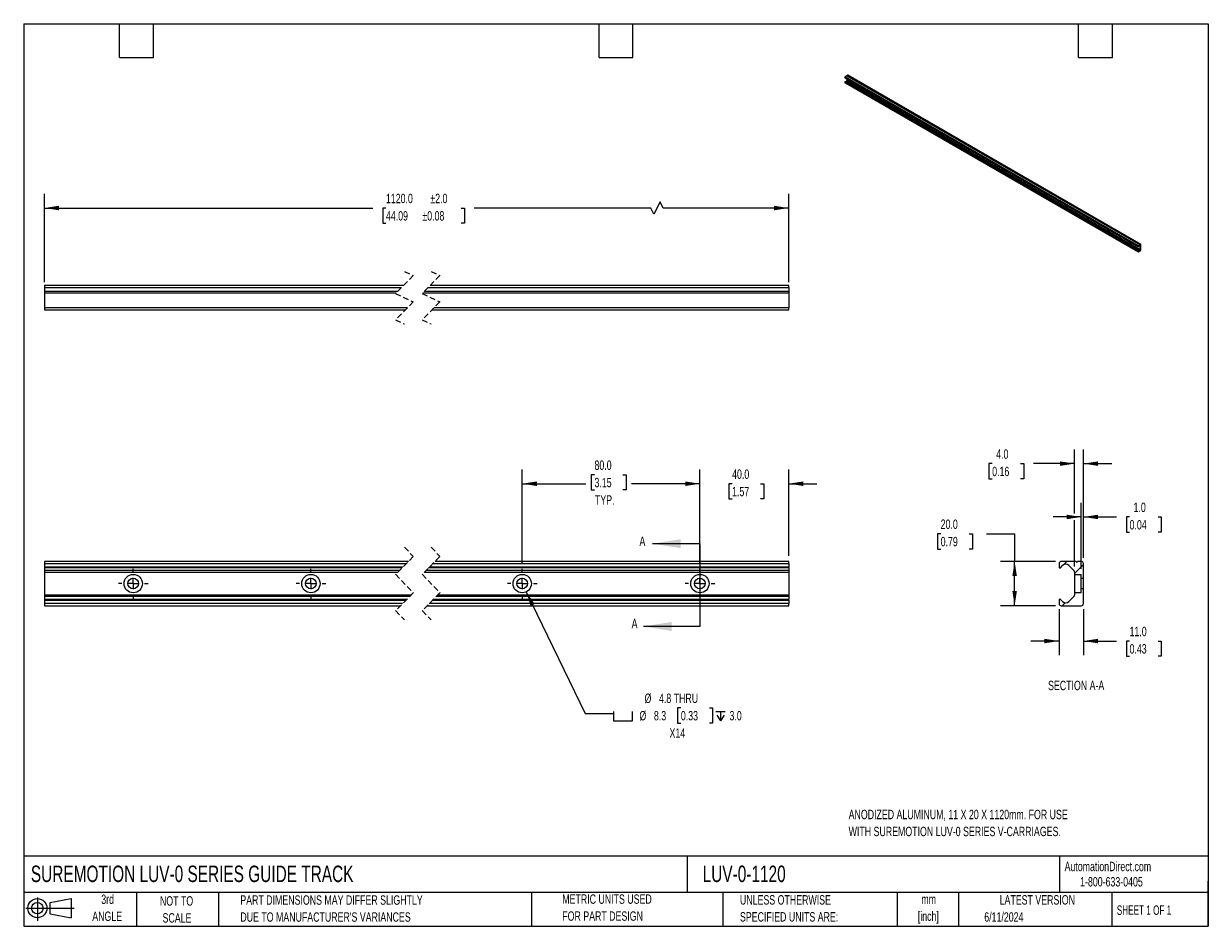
# Model space of a CAD drawing. Header units: millimetres. Extents: x 13 to 546, y 13 to 419.
import ezdxf

# ---------------------------------------------------------------- set-up
doc = ezdxf.new("R2010")
doc.units = ezdxf.units.MM
doc.header["$LTSCALE"] = 2
doc.linetypes.add('CENTERX2', pattern=[20.32, 12.7, -2.54, 2.54, -2.54])
doc.linetypes.add('HIDDEN', pattern=[1.905, 1.27, -0.635])
for name, color, linetype in [('CENTER', 40, 'CENTERX2'), ('HATCH', 6, 'Continuous'), ('SLD-DEFPOINTS', 7, 'Continuous')]:
    doc.layers.add(name, color=color, linetype=linetype)
doc.layers.add('DIMENSIONS', color=140, linetype='Continuous', lineweight=25)
doc.layers.add('TEXT', color=140, linetype='Continuous', lineweight=25)
doc.styles.add('SLDTEXTSTYLE0', font='TXT', dxfattribs={"width": 0.7})
doc.styles.add('SLDTEXTSTYLE1', font='TXT', dxfattribs={"width": 0.65})
doc.dimstyles.new('SLDDIMSTYLE0', dxfattribs={"dimtxt": 4.316016, "dimasz": 6.604, "dimexe": 0, "dimexo": 0.0625, "dimgap": 1.079004, "dimtad": 0, "dimtih": 1, "dimtoh": 1, "dimrnd": 1e-09, "dimzin": 4, "dimdsep": 46, "dimtxsty": 'SLDTEXTSTYLE0', "dimsah": 1, "dimcen": 0.09, "dimadec": 0, "dimazin": 1, "dimtfac": 1, "dimtmove": 0, "dimatfit": 0, "dimfxl": 0, "dimfrac": 2, "dimtolj": 1, "dimtzin": 12, "dimarcsym": 0})
doc.dimstyles.new('SLDDIMSTYLE1', dxfattribs={"dimtxt": 4.316016, "dimasz": 6.604, "dimexe": 0, "dimexo": 0.0625, "dimgap": 1.079004, "dimtad": 0, "dimtih": 1, "dimtoh": 1, "dimrnd": 1e-09, "dimzin": 4, "dimdsep": 46, "dimtxsty": 'SLDTEXTSTYLE0', "dimsah": 1, "dimcen": 0.09, "dimadec": 0, "dimazin": 1, "dimtfac": 1, "dimtofl": 0, "dimtmove": 0, "dimatfit": 3, "dimfxl": 0, "dimfrac": 2, "dimtolj": 1, "dimtzin": 12, "dimarcsym": 0})
doc.dimstyles.new('SLDDIMSTYLE2', dxfattribs={"dimtxt": 4.316016, "dimasz": 6.604, "dimexe": 0, "dimexo": 0.0625, "dimgap": 1.079004, "dimtad": 0, "dimtih": 1, "dimtoh": 1, "dimrnd": 1e-09, "dimzin": 12, "dimdsep": 46, "dimtxsty": 'SLDTEXTSTYLE0', "dimsah": 1, "dimcen": 0, "dimadec": 0, "dimazin": 3, "dimtfac": 1, "dimtofl": 0, "dimtmove": 0, "dimatfit": 3, "dimfxl": 0, "dimfrac": 2, "dimtolj": 1, "dimtzin": 12, "dimarcsym": 0})
doc.dimstyles.new('SLDDIMSTYLE3', dxfattribs={"dimtxt": 4.316016, "dimasz": 6.604, "dimexe": 0, "dimexo": 0.0625, "dimgap": 1.079004, "dimtad": 0, "dimtih": 1, "dimtoh": 1, "dimrnd": 1e-09, "dimzin": 4, "dimdsep": 46, "dimtxsty": 'SLDTEXTSTYLE0', "dimsah": 1, "dimcen": 0.09, "dimadec": 0, "dimazin": 1, "dimtol": 1, "dimtp": 2, "dimtm": 2, "dimtfac": 1, "dimtofl": 0, "dimtmove": 0, "dimatfit": 3, "dimfxl": 0, "dimfrac": 2, "dimtolj": 1, "dimarcsym": 0})

# ---------------------------------------------------------------- blocks, each defined once
blk = doc.blocks.new('Block11')
at = {"color": 7, "linetype": 'Continuous', "lineweight": 18}
for p, q in [((0, 5.76), (21.75, 5.76)), ((5.18, 10.62), (5.18, 0)), ((10.96, 8.33), (20.35, 10.06)), ((10.96, 3.19), (10.96, 8.33)), ((20.35, 10.06), (20.35, 1.46)), ((10.96, 3.19), (20.35, 1.46))]:
    blk.add_line(p, q, dxfattribs=at)
for radius in [4.3, 2.57]:
    blk.add_circle((5.18, 5.76), radius, dxfattribs=at)
blk = doc.blocks.new('Block12')
at = {"layer": 'SLD-DEFPOINTS'}
blk.add_blockref('Block11', (0, 0), dxfattribs=at)
blk = doc.blocks.new('_D')
at = {"layer": 'DIMENSIONS'}
for p, q in [((317.17, 176.23), (317.17, 218.32)), ((357.17, 179.56), (357.17, 218.32)), ((317.17, 211.97), (304.47, 211.97)), ((331.68, 211.97), (330.24, 211.97)), ((330.24, 211.97), (330.24, 205.11)), ((344.51, 211.97), (345.96, 211.97)), ((345.96, 211.97), (345.96, 205.11)), ((357.17, 211.97), (369.87, 211.97)), ((330.24, 205.11), (331.68, 205.11)), ((345.96, 205.11), (344.51, 205.11))]:
    blk.add_line(p, q, dxfattribs=at)
for points in [[(317.17, 211.97), (310.57, 212.99), (310.57, 210.95)], [(357.17, 211.97), (363.77, 210.95), (363.77, 212.99)]]:
    blk.add_solid(points, dxfattribs=at)
at = {"layer": 'DIMENSIONS', "char_height": 4.233, "attachment_point": 1, "style": 'SLDTEXTSTYLE0'}
for s, insert in [('40.0', (331.68, 218.39)), ('1.57', (331.68, 210.57))]:
    blk.add_mtext(s, dxfattribs=dict(at, insert=insert))
blk = doc.blocks.new('_D_1')
at = {"layer": 'DIMENSIONS'}
for p, q in [((237.17, 176.23), (237.17, 218.32)), ((269.72, 216.01), (268.27, 216.01)), ((268.27, 216.01), (268.27, 209.15)), ((282.54, 216.01), (283.99, 216.01)), ((283.99, 216.01), (283.99, 209.15)), ((317.17, 176.23), (317.17, 218.32)), ((237.17, 211.97), (265.85, 211.97)), ((268.27, 209.15), (269.72, 209.15)), ((283.99, 209.15), (282.54, 209.15)), ((317.17, 211.97), (286.41, 211.97))]:
    blk.add_line(p, q, dxfattribs=at)
for points in [[(237.17, 211.97), (243.77, 210.95), (243.77, 212.99)], [(317.17, 211.97), (310.57, 212.99), (310.57, 210.95)]]:
    blk.add_solid(points, dxfattribs=at)
at = {"layer": 'DIMENSIONS', "char_height": 4.233, "attachment_point": 1, "style": 'SLDTEXTSTYLE0'}
for s, insert in [('80.0', (269.72, 222.43)), ('3.15', (269.72, 214.61)), ('TYP.', (269.93, 206.78))]:
    blk.add_mtext(s, dxfattribs=dict(at, insert=insert))
blk = doc.blocks.new('SW_SYMBOL_HOLE_SPOT')
at = {"layer": 'DIMENSIONS', "color": 0}
for p, q in [((0, 1750), (0, 150)), ((0, 150), (3200, 150)), ((3200, 150), (3200, 1750))]:
    blk.add_line(p, q, dxfattribs=at)
blk = doc.blocks.new('SW_SYMBOL_HOLE_DEPTH')
at = {"layer": 'DIMENSIONS', "color": 0}
for p, q in [((0, 1750), (1600, 1750)), ((200, 1110), (800, 150)), ((800, 1750), (800, 150)), ((1400, 1110), (800, 150))]:
    blk.add_line(p, q, dxfattribs=at)
blk = doc.blocks.new('_D_2')
at = {"layer": 'DIMENSIONS'}
for p, q in [((238.97, 163.31), (265.59, 108.59)), ((265.59, 108.59), (278.29, 108.59)), ((308.6, 111.05), (307.15, 111.05)), ((307.15, 111.05), (307.15, 104.19)), ((321.43, 111.05), (322.87, 111.05)), ((322.87, 111.05), (322.87, 104.19)), ((307.15, 104.19), (308.6, 104.19)), ((322.87, 104.19), (321.43, 104.19))]:
    blk.add_line(p, q, dxfattribs=at)
blk.add_solid([(238.97, 163.31), (240.95, 156.93), (242.78, 157.81)], dxfattribs=at)
at = {"layer": 'DIMENSIONS', "xscale": 0.002688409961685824, "yscale": 0.002688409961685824, "zscale": 0.002688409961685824}
for name, p in [('SW_SYMBOL_HOLE_SPOT', (278.29, 104.76)), ('SW_SYMBOL_HOLE_DEPTH', (324.32, 104.76))]:
    blk.add_blockref(name, p, dxfattribs=at)
at = {"layer": 'DIMENSIONS', "char_height": 4.233, "attachment_point": 1, "style": 'SLDTEXTSTYLE0'}
for s, insert in [('%%c', (292.25, 117.48)), ('4.8 THRU', (298.77, 117.48)), ('%%c', (289.95, 109.65)), ('8.3', (296.47, 109.65)), ('0.33', (308.6, 109.65)), ('3.0', (330.5, 109.65)), ('X14', (303.49, 101.82))]:
    blk.add_mtext(s, dxfattribs=dict(at, insert=insert))
blk = doc.blocks.new('SW_CENTERMARKSYMBOL_0')
at = {"layer": 'CENTER', "color": 0}
for p, q in [((0, 5.08), (0, 6.67)), ((-5.08, 0), (-6.67, 0)), ((0, 0), (-2.54, 0)), ((0, 0), (0, 2.54)), ((0, 0), (0, -2.54)), ((0, 0), (2.54, 0)), ((5.08, 0), (6.67, 0)), ((0, -5.08), (0, -6.67))]:
    blk.add_line(p, q, dxfattribs=at)
blk = doc.blocks.new('SW_CENTERMARKSYMBOL_1')
at = {"layer": 'CENTER', "color": 0}
for p, q in [((0, 5.08), (0, 6.67)), ((-5.08, 0), (-6.67, 0)), ((0, 0), (-2.54, 0)), ((0, 0), (0, 2.54)), ((0, 0), (0, -2.54)), ((0, 0), (2.54, 0)), ((5.08, 0), (6.67, 0)), ((0, -5.08), (0, -6.67))]:
    blk.add_line(p, q, dxfattribs=at)
blk = doc.blocks.new('SW_CENTERMARKSYMBOL_2')
at = {"layer": 'CENTER', "color": 0}
for p, q in [((0, 5.08), (0, 6.67)), ((-5.08, 0), (-6.67, 0)), ((0, 0), (-2.54, 0)), ((0, 0), (0, 2.54)), ((0, 0), (0, -2.54)), ((0, 0), (2.54, 0)), ((5.08, 0), (6.67, 0)), ((0, -5.08), (0, -6.67))]:
    blk.add_line(p, q, dxfattribs=at)
blk = doc.blocks.new('SW_CENTERMARKSYMBOL_3')
at = {"layer": 'CENTER', "color": 0}
for p, q in [((0, 5.08), (0, 6.67)), ((-5.08, 0), (-6.67, 0)), ((0, 0), (-2.54, 0)), ((0, 0), (0, 2.54)), ((0, 0), (0, -2.54)), ((0, 0), (2.54, 0)), ((5.08, 0), (6.67, 0)), ((0, -5.08), (0, -6.67))]:
    blk.add_line(p, q, dxfattribs=at)
blk = doc.blocks.new('SW_CENTERMARKSYMBOL_4')
at = {"layer": 'CENTER', "color": 0}
for p, q in [((0, 5.08), (0, 6.67)), ((-5.08, 0), (-6.67, 0)), ((0, 0), (-2.54, 0)), ((0, 0), (0, 2.54)), ((0, 0), (0, -2.54)), ((0, 0), (2.54, 0)), ((5.08, 0), (6.67, 0)), ((0, -5.08), (0, -6.67))]:
    blk.add_line(p, q, dxfattribs=at)
blk = doc.blocks.new('SW_CENTERMARKSYMBOL_5')
at = {"layer": 'CENTER', "color": 0}
for p, q in [((0, 5.08), (0, 6.67)), ((-5.08, 0), (-6.67, 0)), ((0, 0), (-2.54, 0)), ((0, 0), (0, 2.54)), ((0, 0), (0, -2.54)), ((0, 0), (2.54, 0)), ((5.08, 0), (6.67, 0)), ((0, -5.08), (0, -6.67))]:
    blk.add_line(p, q, dxfattribs=at)
blk = doc.blocks.new('SW_CENTERMARKSYMBOL_6')
at = {"layer": 'CENTER', "color": 0}
for p, q in [((0, 5.08), (0, 6.67)), ((-5.08, 0), (-6.67, 0)), ((0, 0), (-2.54, 0)), ((0, 0), (0, 2.54)), ((0, 0), (0, -2.54)), ((0, 0), (2.54, 0)), ((5.08, 0), (6.67, 0)), ((0, -5.08), (0, -6.67))]:
    blk.add_line(p, q, dxfattribs=at)
blk = doc.blocks.new('SW_CENTERMARKSYMBOL_7')
at = {"layer": 'CENTER', "color": 0}
for p, q in [((0, 5.08), (0, 6.67)), ((-5.08, 0), (-6.67, 0)), ((0, 0), (-2.54, 0)), ((0, 0), (0, 2.54)), ((0, 0), (0, -2.54)), ((0, 0), (2.54, 0)), ((5.08, 0), (6.67, 0)), ((0, -5.08), (0, -6.67))]:
    blk.add_line(p, q, dxfattribs=at)
blk = doc.blocks.new('_D_3')
at = {"layer": 'DIMENSIONS'}
for p, q in [((22.01, 302.79), (22.01, 342.45)), ((357.17, 302.79), (357.17, 342.45)), ((22.01, 336.1), (169.96, 336.1)), ((175.81, 336.1), (174.36, 336.1)), ((174.36, 336.1), (174.36, 329.24)), ((209.67, 336.1), (211.12, 336.1)), ((211.12, 336.1), (211.12, 329.24)), ((295.04, 336.1), (215.52, 336.1)), ((296.45, 333.28), (295.04, 336.1)), ((299.27, 338.92), (296.45, 333.28)), ((300.68, 336.1), (299.27, 338.92)), ((357.17, 336.1), (300.68, 336.1)), ((174.36, 329.24), (175.81, 329.24)), ((211.12, 329.24), (209.67, 329.24))]:
    blk.add_line(p, q, dxfattribs=at)
for points in [[(22.01, 336.1), (28.62, 335.08), (28.62, 337.12)], [(357.17, 336.1), (350.57, 337.12), (350.57, 335.08)]]:
    blk.add_solid(points, dxfattribs=at)
at = {"layer": 'DIMENSIONS', "char_height": 4.233, "attachment_point": 1, "style": 'SLDTEXTSTYLE0'}
for s, insert in [('1120.0', (175.81, 342.52)), ('±2.0', (195.82, 342.52)), ('44.09', (175.81, 334.7)), ('±0.08', (192.23, 334.7))]:
    blk.add_mtext(s, dxfattribs=dict(at, insert=insert))
blk = doc.blocks.new('_D_4')
at = {"layer": 'DIMENSIONS'}
for p, q in [((488.88, 173.69), (488.88, 203.37)), ((489.89, 178.57), (489.89, 203.37)), ((488.88, 197.02), (476.18, 197.02)), ((489.89, 197.02), (504.8, 197.02)), ((510.64, 197.02), (509.2, 197.02)), ((509.2, 197.02), (509.2, 190.16)), ((523.47, 197.02), (524.92, 197.02)), ((524.92, 197.02), (524.92, 190.16)), ((509.2, 190.16), (510.64, 190.16)), ((524.92, 190.16), (523.47, 190.16))]:
    blk.add_line(p, q, dxfattribs=at)
for points in [[(488.88, 197.02), (482.28, 198.03), (482.28, 196)], [(489.89, 197.02), (496.5, 196), (496.5, 198.03)]]:
    blk.add_solid(points, dxfattribs=at)
at = {"layer": 'DIMENSIONS', "char_height": 4.233, "attachment_point": 1, "style": 'SLDTEXTSTYLE0'}
for s, insert in [('1.0', (512.44, 203.44)), ('0.04', (510.64, 195.61))]:
    blk.add_mtext(s, dxfattribs=dict(at, insert=insert))
blk = doc.blocks.new('_D_5')
at = {"layer": 'DIMENSIONS'}
for p, q in [((485.88, 198.54), (485.88, 227.37)), ((489.89, 178.57), (489.89, 227.37)), ((448.79, 221.02), (447.34, 221.02)), ((447.34, 221.02), (447.34, 214.16)), ((461.61, 221.02), (463.06, 221.02)), ((463.06, 221.02), (463.06, 214.16)), ((485.88, 221.02), (467.46, 221.02)), ((489.89, 221.02), (502.59, 221.02)), ((447.34, 214.16), (448.79, 214.16)), ((463.06, 214.16), (461.61, 214.16)), ((485.88, 174.74), (485.88, 195.49))]:
    blk.add_line(p, q, dxfattribs=at)
for points in [[(485.88, 221.02), (479.28, 222.03), (479.28, 220)], [(489.89, 221.02), (496.5, 220), (496.5, 222.03)]]:
    blk.add_solid(points, dxfattribs=at)
at = {"layer": 'DIMENSIONS', "char_height": 4.233, "attachment_point": 1, "style": 'SLDTEXTSTYLE0'}
for s, insert in [('4.0', (450.58, 227.44)), ('0.16', (448.79, 219.61))]:
    blk.add_mtext(s, dxfattribs=dict(at, insert=insert))
blk = doc.blocks.new('_D_6')
at = {"layer": 'DIMENSIONS'}
for p, q in [((478.89, 155.48), (478.89, 134.79)), ((489.89, 155.48), (489.89, 134.79)), ((478.89, 141.14), (466.19, 141.14)), ((489.89, 141.14), (504.8, 141.14)), ((510.64, 141.14), (509.2, 141.14)), ((509.2, 141.14), (509.2, 134.28)), ((523.47, 141.14), (524.92, 141.14)), ((524.92, 141.14), (524.92, 134.28)), ((509.2, 134.28), (510.64, 134.28)), ((524.92, 134.28), (523.47, 134.28))]:
    blk.add_line(p, q, dxfattribs=at)
for points in [[(478.89, 141.14), (472.29, 142.16), (472.29, 140.12)], [(489.89, 141.14), (496.5, 140.12), (496.5, 142.16)]]:
    blk.add_solid(points, dxfattribs=at)
at = {"layer": 'DIMENSIONS', "char_height": 4.233, "attachment_point": 1, "style": 'SLDTEXTSTYLE0'}
for s, insert in [('11.0', (510.64, 147.56)), ('0.43', (510.64, 139.74))]:
    blk.add_mtext(s, dxfattribs=dict(at, insert=insert))
blk = doc.blocks.new('_D_7')
at = {"layer": 'DIMENSIONS'}
for p, q in [((425.59, 189.44), (424.14, 189.44)), ((424.14, 189.44), (424.14, 182.58)), ((438.41, 189.44), (439.86, 189.44)), ((439.86, 189.44), (439.86, 182.58)), ((446.19, 189.44), (458.89, 189.44)), ((458.89, 189.44), (458.89, 177.02)), ((424.14, 182.58), (425.59, 182.58)), ((439.86, 182.58), (438.41, 182.58)), ((477.34, 177.02), (452.54, 177.02)), ((458.89, 157.03), (458.89, 177.02)), ((477.34, 157.03), (452.54, 157.03))]:
    blk.add_line(p, q, dxfattribs=at)
for points in [[(458.89, 177.02), (457.88, 170.41), (459.91, 170.41)], [(458.89, 157.03), (459.91, 163.63), (457.88, 163.63)]]:
    blk.add_solid(points, dxfattribs=at)
at = {"layer": 'DIMENSIONS', "char_height": 4.233, "attachment_point": 1, "style": 'SLDTEXTSTYLE0'}
for s, insert in [('20.0', (425.59, 195.87)), ('0.79', (425.59, 188.04))]:
    blk.add_mtext(s, dxfattribs=dict(at, insert=insert))

msp = doc.modelspace()

# ---------------------------------------------------------------- hatches: boundary and pattern name
at = {"layer": 'HATCH'}
h = msp.add_hatch(dxfattribs=at)
h.set_pattern_fill('ANSI31', color=256, scale=2, style=0)
edge = h.paths.add_edge_path(flags=0)
edge.add_arc((479.274, 174.444), 0.398, 270.00008, 314.99999)
edge.add_line((479.556, 174.162), (480.494, 175.101))
edge.add_arc((481.894, 173.701), 1.98, 45, 134.99999, ccw=False)
edge.add_line((483.294, 175.101), (485.557, 172.839))
edge.add_arc((485.094, 172.198), 0.79, -0.00666, 54.16522, ccw=False)
edge.add_line((485.884, 172.198), (485.884, 171.148))
edge.add_line((485.884, 171.148), (488.884, 171.148))
edge.add_line((488.884, 171.148), (488.884, 169.421))
edge.add_line((488.884, 169.421), (489.894, 169.421))
edge.add_line((489.894, 169.421), (489.894, 176.026))
edge.add_arc((488.904, 176.026), 0.99, 0, 90)
edge.add_line((488.904, 177.016), (487.224, 177.016))
edge.add_arc((486.894, 177.016), 0.33, 180, 360, ccw=False)
edge.add_line((486.564, 177.016), (479.884, 177.016))
edge.add_arc((479.884, 176.026), 0.99, 90, 180)
edge.add_line((478.894, 176.026), (478.894, 174.426))
edge.add_arc((479.274, 174.426), 0.38, 180, 269.99996)
h = msp.add_hatch(dxfattribs=at)
h.set_pattern_fill('ANSI31', color=256, scale=2, style=0)
edge = h.paths.add_edge_path(flags=0)
edge.add_line((485.653, 161.299), (483.294, 158.941))
edge.add_arc((481.894, 160.341), 1.98, 225.00001, 315, ccw=False)
edge.add_line((480.494, 158.941), (479.556, 159.879))
edge.add_arc((479.274, 159.598), 0.398, 45.00001, 89.99992)
edge.add_arc((479.274, 159.616), 0.38, 90.00004, 180)
edge.add_line((478.894, 159.616), (478.894, 158.016))
edge.add_arc((479.884, 158.016), 0.99, 180, 270)
edge.add_line((479.884, 157.026), (488.904, 157.026))
edge.add_arc((488.904, 158.016), 0.99, 270, 360)
edge.add_line((489.894, 158.016), (489.894, 164.621))
edge.add_line((489.894, 164.621), (488.884, 164.621))
edge.add_line((488.884, 164.621), (488.884, 162.893))
edge.add_line((488.884, 162.893), (485.884, 162.893))
edge.add_line((485.884, 162.893), (485.884, 161.858))
edge.add_arc((485.094, 161.858), 0.79, 315, 360, ccw=False)

# ---------------------------------------------------------------- linework, layer by layer
for p, q in [((382.49, 395.038), (514.483, 318.84)), ((382.49, 395.038), (382.49, 394.82)), ((514.483, 318.622), (382.49, 394.82)), ((382.503, 394.791), (514.496, 318.593)), ((383.394, 395.694), (382.607, 395.24)), ((514.6, 319.042), (382.607, 395.24)), ((383.394, 395.694), (515.387, 319.496)), ((383.67, 395.854), (383.472, 395.739)), ((515.465, 319.541), (383.472, 395.739)), ((383.67, 395.854), (515.663, 319.655)), ((515.745, 319.664), (383.752, 395.862)), ((382.49, 392.805), (514.483, 316.606)), ((382.49, 392.805), (382.49, 392.587)), ((514.483, 316.389), (382.49, 392.587)), ((382.524, 392.511), (514.517, 316.313)), ((382.535, 392.882), (514.528, 316.684)), ((514.561, 316.687), (382.568, 392.885)), ((383.286, 393.493), (383.009, 393.012)), ((383.009, 393.012), (515.002, 316.814)), ((383.286, 393.493), (515.28, 317.295)), ((383.314, 394.323), (383.314, 393.585)), ((515.307, 317.387), (383.314, 393.585)), ((388.514, 391.286), (388.513, 391.321)), ((397.942, 385.843), (397.941, 385.879)), ((407.37, 380.4), (407.369, 380.436)), ((416.799, 374.958), (416.798, 374.993)), ((426.227, 369.515), (426.226, 369.551)), ((435.655, 364.072), (435.654, 364.108)), ((445.083, 358.629), (445.082, 358.665)), ((454.511, 353.187), (454.51, 353.222)), ((463.939, 347.744), (463.938, 347.78)), ((473.367, 342.301), (473.366, 342.337)), ((482.795, 336.858), (482.794, 336.894)), ((492.223, 331.416), (492.222, 331.452)), ((501.651, 325.973), (501.65, 326.009)), ((511.079, 320.53), (511.078, 320.566)), ((514.483, 318.84), (514.483, 318.622)), ((514.483, 316.606), (514.483, 316.389)), ((514.561, 318.631), (514.672, 318.823)), ((514.672, 316.623), (514.561, 316.687)), ((515.387, 319.496), (514.6, 319.042)), ((514.6, 316.321), (515.663, 316.935)), ((514.907, 319.025), (515.307, 318.794)), ((515.268, 318.859), (514.999, 319.015)), ((515.002, 319.013), (515.268, 318.859)), ((515.28, 317.295), (515.002, 316.814)), ((515.307, 318.794), (515.307, 317.387)), ((515.663, 319.655), (515.465, 319.541)), ((515.78, 317.137), (515.78, 319.588)), ((183.718, 301.239), (22.012, 301.239)), ((22.012, 301.239), (22.012, 300.249)), ((22.012, 300.249), (182.728, 300.249)), ((22.012, 300.249), (22.012, 298.569)), ((194.728, 300.249), (357.17, 300.249)), ((357.17, 301.239), (195.718, 301.239)), ((357.17, 300.249), (357.17, 301.239)), ((357.17, 300.249), (357.17, 298.569)), ((181.048, 298.569), (22.012, 298.569)), ((22.012, 298.569), (22.012, 297.909)), ((22.012, 297.909), (180.388, 297.909)), ((22.012, 297.909), (22.012, 291.229)), ((192.388, 297.909), (357.17, 297.909)), ((357.17, 298.569), (193.048, 298.569)), ((357.17, 298.569), (357.17, 297.909)), ((357.17, 297.909), (357.17, 291.229)), ((185.558, 291.229), (22.012, 291.229)), ((22.012, 291.229), (22.012, 290.239)), ((22.012, 290.239), (184.568, 290.239)), ((196.568, 290.239), (357.17, 290.239)), ((357.17, 291.229), (197.558, 291.229)), ((357.17, 290.239), (357.17, 291.229)), ((185.965, 177.016), (22.012, 177.016)), ((22.012, 177.016), (22.012, 176.026)), ((22.012, 176.026), (184.975, 176.026)), ((22.012, 176.026), (22.012, 174.426)), ((196.975, 176.026), (357.17, 176.026)), ((357.17, 177.016), (197.965, 177.016)), ((357.17, 176.026), (357.17, 177.016)), ((357.17, 176.026), (357.17, 174.426)), ((478.894, 176.026), (478.894, 174.426)), ((486.564, 177.016), (479.884, 177.016)), ((488.904, 177.016), (487.224, 177.016)), ((489.894, 169.421), (489.894, 176.026)), ((183.375, 174.426), (22.012, 174.426)), ((22.012, 174.426), (22.012, 174.046)), ((182.995, 174.046), (22.012, 174.046)), ((22.012, 174.046), (22.012, 172.839)), ((181.788, 172.839), (22.012, 172.839)), ((22.012, 172.839), (22.012, 172.198)), ((22.012, 172.198), (181.147, 172.198)), ((22.012, 172.198), (22.012, 161.858)), ((193.147, 172.198), (357.17, 172.198)), ((357.17, 172.839), (193.788, 172.839)), ((357.17, 174.046), (194.995, 174.046)), ((357.17, 174.426), (195.375, 174.426)), ((357.17, 174.046), (357.17, 174.426)), ((357.17, 174.046), (357.17, 172.839)), ((357.17, 172.839), (357.17, 172.198)), ((357.17, 172.198), (357.17, 161.858)), ((479.556, 174.162), (480.494, 175.101)), ((483.294, 175.101), (485.557, 172.839)), ((485.884, 172.198), (485.884, 171.148)), ((485.884, 171.148), (485.884, 162.893)), ((485.884, 171.148), (488.884, 171.148)), ((488.884, 169.421), (488.884, 171.148)), ((488.884, 169.421), (489.894, 169.421)), ((488.884, 164.621), (488.884, 169.421)), ((489.894, 164.621), (489.894, 169.421)), ((187.152, 161.858), (22.012, 161.858)), ((22.012, 161.858), (22.012, 161.299)), ((22.012, 161.299), (186.594, 161.299)), ((22.012, 161.299), (22.012, 159.996)), ((198.594, 161.299), (357.17, 161.299)), ((357.17, 161.858), (199.152, 161.858)), ((357.17, 161.858), (357.17, 161.299)), ((357.17, 161.299), (357.17, 159.996)), ((485.653, 161.299), (483.294, 158.941)), ((488.884, 162.893), (485.884, 162.893)), ((485.884, 162.893), (485.884, 161.858)), ((489.894, 164.621), (488.884, 164.621)), ((488.884, 162.893), (488.884, 164.621)), ((489.894, 158.016), (489.894, 164.621)), ((22.012, 159.996), (185.29, 159.996)), ((22.012, 159.996), (22.012, 159.616)), ((22.012, 159.616), (184.91, 159.616)), ((22.012, 159.616), (22.012, 158.016)), ((183.31, 158.016), (22.012, 158.016)), ((22.012, 158.016), (22.012, 157.026)), ((22.012, 157.026), (182.32, 157.026)), ((194.32, 157.026), (357.17, 157.026)), ((357.17, 158.016), (195.31, 158.016)), ((196.91, 159.616), (357.17, 159.616)), ((197.29, 159.996), (357.17, 159.996)), ((357.17, 159.616), (357.17, 159.996)), ((357.17, 159.616), (357.17, 158.016)), ((357.17, 157.026), (357.17, 158.016)), ((478.894, 159.616), (478.894, 158.016)), ((480.494, 158.941), (479.556, 159.879)), ((479.884, 157.026), (488.904, 157.026))]:
    msp.add_line(p, q)
at = {"color": 7, "linetype": 'HIDDEN', "lineweight": 18}
for p, q in [((188.143, 305.664), (180.143, 297.664)), ((184.143, 307.589), (188.143, 305.664)), ((200.143, 305.664), (192.143, 297.664)), ((196.143, 307.589), (200.143, 305.664)), ((180.143, 297.664), (188.143, 293.814)), ((188.143, 293.814), (180.143, 285.814)), ((192.143, 297.664), (200.143, 293.814)), ((200.143, 293.814), (192.143, 285.814)), ((180.143, 285.814), (184.143, 283.889)), ((192.143, 285.814), (196.143, 283.889)), ((184.143, 183.366), (188.143, 179.193)), ((196.143, 183.366), (200.143, 179.193)), ((188.143, 179.193), (180.143, 171.193)), ((200.143, 179.193), (192.143, 171.193)), ((180.143, 171.193), (188.143, 162.848)), ((192.143, 171.193), (200.143, 162.848)), ((188.143, 162.848), (180.143, 154.848)), ((200.143, 162.848), (192.143, 154.848)), ((180.143, 154.848), (184.143, 150.676)), ((192.143, 154.848), (196.143, 150.676))]:
    msp.add_line(p, q, dxfattribs=at)
at = {"flags": 128}
for points in [[(383.009, 393.012), (382.973, 392.958), (382.933, 392.91), (382.889, 392.869), (382.844, 392.838), (382.798, 392.817), (382.754, 392.807), (382.714, 392.808), (382.679, 392.822)], [(387.542, 391.882), (387.547, 391.76), (387.59, 391.576), (387.671, 391.39), (387.785, 391.22), (387.92, 391.081), (388.064, 390.985), (388.206, 390.941), (388.331, 390.952), (388.43, 391.018), (388.493, 391.133), (388.514, 391.286), (388.514, 391.286)], [(396.97, 386.439), (396.975, 386.318), (397.018, 386.133), (397.099, 385.948), (397.213, 385.778), (397.348, 385.639), (397.492, 385.543), (397.634, 385.498), (397.759, 385.51), (397.858, 385.575), (397.921, 385.69), (397.942, 385.843), (397.942, 385.843)], [(406.399, 380.997), (406.403, 380.875), (406.446, 380.69), (406.527, 380.505), (406.641, 380.335), (406.776, 380.196), (406.92, 380.1), (407.062, 380.056), (407.187, 380.067), (407.286, 380.133), (407.349, 380.247), (407.37, 380.4), (407.37, 380.4)], [(415.827, 375.554), (415.831, 375.432), (415.874, 375.248), (415.955, 375.062), (416.069, 374.892), (416.204, 374.753), (416.348, 374.657), (416.49, 374.613), (416.615, 374.624), (416.714, 374.69), (416.777, 374.804), (416.799, 374.958), (416.799, 374.958)], [(425.255, 370.111), (425.259, 369.99), (425.302, 369.805), (425.384, 369.619), (425.497, 369.45), (425.632, 369.31), (425.777, 369.214), (425.918, 369.17), (426.043, 369.181), (426.142, 369.247), (426.205, 369.362), (426.227, 369.515), (426.227, 369.515)], [(434.683, 364.668), (434.687, 364.547), (434.73, 364.362), (434.812, 364.177), (434.925, 364.007), (435.06, 363.868), (435.205, 363.772), (435.346, 363.727), (435.472, 363.739), (435.57, 363.804), (435.633, 363.919), (435.655, 364.072), (435.655, 364.072)], [(444.111, 359.226), (444.115, 359.104), (444.158, 358.919), (444.24, 358.734), (444.353, 358.564), (444.488, 358.425), (444.633, 358.329), (444.774, 358.285), (444.9, 358.296), (444.998, 358.362), (445.061, 358.476), (445.083, 358.629), (445.083, 358.629)], [(453.539, 353.783), (453.543, 353.661), (453.586, 353.477), (453.668, 353.291), (453.781, 353.121), (453.916, 352.982), (454.061, 352.886), (454.202, 352.842), (454.328, 352.853), (454.426, 352.919), (454.489, 353.034), (454.511, 353.187), (454.511, 353.187)], [(462.967, 348.34), (462.972, 348.219), (463.014, 348.034), (463.096, 347.849), (463.209, 347.679), (463.344, 347.54), (463.489, 347.444), (463.63, 347.399), (463.756, 347.41), (463.854, 347.476), (463.917, 347.591), (463.939, 347.744), (463.939, 347.744)], [(472.395, 342.897), (472.4, 342.776), (472.442, 342.591), (472.524, 342.406), (472.637, 342.236), (472.772, 342.097), (472.917, 342.001), (473.058, 341.957), (473.184, 341.968), (473.283, 342.034), (473.345, 342.148), (473.367, 342.301), (473.367, 342.301)], [(481.823, 337.455), (481.828, 337.333), (481.87, 337.149), (481.952, 336.963), (482.065, 336.793), (482.2, 336.654), (482.345, 336.558), (482.486, 336.514), (482.612, 336.525), (482.711, 336.591), (482.774, 336.705), (482.795, 336.858), (482.795, 336.858)], [(491.251, 332.012), (491.256, 331.891), (491.299, 331.706), (491.38, 331.52), (491.494, 331.351), (491.629, 331.211), (491.773, 331.115), (491.915, 331.071), (492.04, 331.082), (492.139, 331.148), (492.202, 331.263), (492.223, 331.416), (492.223, 331.416)], [(500.679, 326.569), (500.684, 326.448), (500.727, 326.263), (500.808, 326.078), (500.922, 325.908), (501.057, 325.769), (501.201, 325.673), (501.343, 325.628), (501.468, 325.64), (501.567, 325.705), (501.63, 325.82), (501.651, 325.973), (501.651, 325.973)], [(510.108, 321.127), (510.112, 321.005), (510.155, 320.82), (510.236, 320.635), (510.35, 320.465), (510.485, 320.326), (510.629, 320.23), (510.771, 320.186), (510.896, 320.197), (510.995, 320.263), (511.058, 320.377), (511.079, 320.53), (511.079, 320.53)], [(514.672, 318.823), (514.707, 318.877), (514.748, 318.925), (514.791, 318.965), (514.837, 318.997), (514.882, 319.018), (514.926, 319.028), (514.966, 319.026), (515.002, 319.013)], [(515.002, 316.814), (514.966, 316.76), (514.926, 316.712), (514.882, 316.671), (514.837, 316.64), (514.791, 316.619), (514.748, 316.609), (514.707, 316.61), (514.672, 316.623)], [(515.465, 319.541), (515.462, 319.522), (515.454, 319.503), (515.441, 319.486), (515.426, 319.474), (515.411, 319.469), (515.399, 319.471), (515.39, 319.481), (515.387, 319.496)]]:
    msp.add_lwpolyline(points, dxfattribs=at)
for centre, radius in [((62.012, 167.021), 4.128), ((142.012, 167.021), 4.127), ((237.17, 167.021), 4.127), ((317.17, 167.021), 4.127), ((62.012, 167.021), 2.4), ((142.012, 167.021), 2.4), ((237.17, 167.021), 2.4), ((317.17, 167.021), 2.4)]:
    msp.add_circle(centre, radius)
for centre, radius, start, end in [((382.743, 395.026), 0.254, 122.60548, 177.39452), ((382.52, 394.816), 0.0304, 172.74417, 235.94365), ((383.387, 395.743), 0.0845, 302.61121, 357.39417), ((383.718, 395.786), 0.083, 65.69288, 125.61758), ((382.568, 392.577), 0.0791, 172.74417, 235.94365), ((382.587, 392.8), 0.0973, 122.6055, 177.39452), ((382.554, 392.855), 0.0334, 65.68604, 125.61808), ((383.124, 393.592), 0.19, 328.85627, 358.0435), ((388.823, 391.987), 0.89, 205.21123, 248.70561), ((398.251, 386.544), 0.89, 205.21123, 248.70561), ((407.679, 381.101), 0.89, 205.21123, 248.70561), ((417.107, 375.658), 0.89, 205.21123, 248.70561), ((426.535, 370.216), 0.89, 205.21123, 248.70561), ((435.963, 364.773), 0.89, 205.21123, 248.70561), ((445.391, 359.33), 0.89, 205.21123, 248.70561), ((454.819, 353.888), 0.89, 205.21123, 248.70561), ((464.248, 348.445), 0.89, 205.21123, 248.70561), ((473.676, 343.002), 0.89, 205.21123, 248.70561), ((483.104, 337.559), 0.89, 205.21123, 248.70561), ((492.532, 332.117), 0.89, 205.21123, 248.70561), ((501.96, 326.674), 0.89, 205.21123, 248.70561), ((511.388, 321.231), 0.89, 205.21123, 248.70561), ((514.554, 316.377), 0.0721, 170.78596, 309.20329), ((514.737, 318.828), 0.254, 122.60548, 177.39452), ((514.511, 318.618), 0.0277, 170.78595, 309.20323), ((514.58, 316.602), 0.0973, 122.6055, 177.39452), ((514.477, 318.677), 0.0957, 301.95473, 331.14438), ((514.547, 316.657), 0.0334, 65.68604, 125.61808), ((515.247, 318.803), 0.0604, 352.06472, 69.42085), ((515.117, 317.394), 0.19, 328.85627, 358.0435), ((515.708, 319.6), 0.0721, 350.78596, 129.20329), ((515.526, 317.149), 0.254, 302.60548, 357.39452), ((479.884, 176.026), 0.99, 90, 180), ((486.894, 177.016), 0.33, 180, 0), ((488.904, 176.026), 0.99, 0, 90), ((479.274, 174.426), 0.38, 180, 269.99996), ((479.274, 174.444), 0.398, 270.00008, 314.99999), ((481.894, 173.701), 1.98, 45, 134.99999), ((485.094, 172.198), 0.79, 359.99334, 54.16522), ((485.094, 161.858), 0.79, 315, 360), ((479.274, 159.616), 0.38, 90.00004, 180), ((479.884, 158.016), 0.99, 180, 270), ((479.274, 159.598), 0.398, 45.00001, 89.99992), ((481.894, 160.341), 1.98, 225.00001, 315), ((488.904, 158.016), 0.99, 270, 360)]:
    msp.add_arc(centre, radius, start, end)
at = {"layer": 'TEXT'}
for p, q in [((12.7, 419.1), (546.1, 419.1)), ((12.7, 419.1), (12.7, 12.7)), ((55.88, 403.86), (55.88, 419.1)), ((71.12, 403.86), (71.12, 419.1)), ((271.78, 403.86), (271.78, 419.1)), ((287.02, 403.86), (287.02, 419.1)), ((487.68, 403.86), (487.68, 419.1)), ((502.92, 403.86), (502.92, 419.1)), ((546.1, 419.1), (546.1, 12.7)), ((55.88, 403.86), (71.12, 403.86)), ((271.78, 403.86), (287.02, 403.86)), ((487.68, 403.86), (502.92, 403.86)), ((317.17, 184.974), (317.17, 147.727)), ((546.1, 44.252), (12.7, 44.252)), ((311.518, 44.252), (311.518, 27.94)), ((479.151, 44.252), (479.151, 27.94)), ((546.1, 12.7), (546.1, 33.02)), ((546.1, 27.94), (12.7, 27.94)), ((63.5, 27.94), (63.5, 12.7)), ((100.423, 27.94), (100.423, 12.7)), ((241.293, 27.94), (241.293, 12.7)), ((327.56, 27.94), (327.56, 12.7)), ((406.049, 27.94), (406.049, 12.7)), ((433.624, 27.94), (433.624, 12.7)), ((502.697, 27.94), (502.697, 12.7)), ((12.7, 12.7), (546.1, 12.7))]:
    msp.add_line(p, q, dxfattribs=at)
at = {"layer": 'TEXT', "linetype": 'Continuous'}
for p, q in [((317.17, 184.974), (295.84, 184.974)), ((317.17, 147.727), (291.77, 147.727))]:
    msp.add_line(p, q, dxfattribs=at)
at = {"layer": 'TEXT'}
for points in [[(295.84, 184.974), (308.54, 182.942), (308.54, 187.006)], [(291.77, 147.727), (304.47, 145.695), (304.47, 149.759)]]:
    msp.add_solid(points, dxfattribs=at)

# ---------------------------------------------------------------- block references
at = {"layer": 'CENTER'}
for name, p in [('SW_CENTERMARKSYMBOL_1', (62.012, 167.021)), ('SW_CENTERMARKSYMBOL_3', (62.012, 167.021)), ('SW_CENTERMARKSYMBOL_7', (62.012, 167.021)), ('SW_CENTERMARKSYMBOL_0', (142.012, 167.021)), ('SW_CENTERMARKSYMBOL_2', (142.012, 167.021)), ('SW_CENTERMARKSYMBOL_4', (142.012, 167.021)), ('SW_CENTERMARKSYMBOL_5', (237.17, 167.021)), ('SW_CENTERMARKSYMBOL_6', (317.17, 167.021))]:
    msp.add_blockref(name, p, dxfattribs=at)
at = {"layer": 'SLD-DEFPOINTS'}
msp.add_blockref('Block12', (13.676, 15.108), dxfattribs=at)

# ---------------------------------------------------------------- texts
at = {"layer": 'TEXT'}
for s, insert, char_height, attachment_point, style in [('A', (289.948, 188.205), 4.316, 1, 'SLDTEXTSTYLE0'), ('A', (286.412, 151.155), 4.316, 1, 'SLDTEXTSTYLE0'), ('SECTION A-A', (486.603, 123.258), 4.23333, 2, 'SLDTEXTSTYLE0'), ('ANODIZED ALUMINUM, 11 X 20 X 1120mm. FOR USE', (384.15, 65.165), 4.23333, 1, 'SLDTEXTSTYLE0'), ('WITH SUREMOTION LUV-0 SERIES V-CARRIAGES.', (384.15, 57.521), 4.23333, 1, 'SLDTEXTSTYLE0'), ('SUREMOTION LUV-0 SERIES GUIDE TRACK', (15.931, 40.03), 7.40833, 1, 'SLDTEXTSTYLE0'), ('LUV-0-1120', (318.415, 40.03), 7.4083, 1, 'SLDTEXTSTYLE0'), ('AutomationDirect.com', (481.39, 41.753), 4.23333, 1, 'SLDTEXTSTYLE0'), ('1-800-633-0405', (488.383, 34.874), 4.23333, 1, 'SLDTEXTSTYLE0'), ('3rd', (50.493, 27.001), 4.2333, 2, 'SLDTEXTSTYLE0'), ('PART DIMENSIONS MAY DIFFER SLIGHTLY', (110.239, 26.642), 4.23333, 1, 'SLDTEXTSTYLE0'), ('METRIC UNITS USED', (255.209, 27.072), 4.23333, 1, 'SLDTEXTSTYLE0'), ('UNLESS OTHERWISE', (335.216, 26.723), 4.23333, 1, 'SLDTEXTSTYLE0'), ('LATEST VERSION', (469.104, 26.728), 4.23333, 2, 'SLDTEXTSTYLE0'), ('NOT TO', (81.537, 26.252), 4.2333, 2, 'SLDTEXTSTYLE0'), ('mm', (420.198, 27.038), 4.2333, 2, 'SLDTEXTSTYLE0'), ('SHEET 1 OF 1', (504.883, 22.103), 4.23333, 1, 'SLDTEXTSTYLE1'), ('ANGLE', (50.298, 19.357), 4.2333, 2, 'SLDTEXTSTYLE0'), ('SCALE', (81.729, 18.608), 4.2333, 2, 'SLDTEXTSTYLE0'), ("DUE TO MANUFACTURER'S VARIANCES", (110.239, 18.997), 4.23333, 1, 'SLDTEXTSTYLE0'), ('FOR PART DESIGN', (255.209, 19.428), 4.23333, 1, 'SLDTEXTSTYLE0'), ('SPECIFIED UNITS ARE:', (335.216, 19.078), 4.23333, 1, 'SLDTEXTSTYLE0'), ('[inch]', (420.03, 19.394), 4.2333, 2, 'SLDTEXTSTYLE0'), ('6/11/2024', (445.226, 19.017), 4.2333, 1, 'SLDTEXTSTYLE0')]:
    msp.add_mtext(s, dxfattribs=dict(at, insert=insert, char_height=char_height, attachment_point=attachment_point, style=style))

# ---------------------------------------------------------------- dimensions: what is measured, and where the dimension line sits
at = {"layer": 'DIMENSIONS'}
for base, p1, p2, text, dimstyle, picture, middle in [((357.17, 336.101), (22.012, 300.249), (357.17, 300.249), '1120.0MAX', 'SLDDIMSTYLE3', '_D_3', (192.743, 336.101)), ((237.17, 211.97), (317.17, 173.688), (237.17, 173.688), '<>\\PTYP.', 'SLDDIMSTYLE1', '_D_1', (276.132, 211.97))]:
    dim = msp.add_linear_dim(base=base, p1=p1, p2=p2, text=text, dimstyle=dimstyle, dxfattribs=at)
    dim.commit()
    dim.dimension.update_dxf_attribs({"geometry": picture, "text_midpoint": middle, "dimtype": 160})
for base, p1, p2, picture, middle in [((485.884, 221.016), (489.894, 176.026), (485.884, 172.198), '_D_5', (455.201, 221.016)), ((317.17, 211.97), (357.17, 177.016), (317.17, 173.688), '_D', (338.097, 211.97)), ((489.894, 197.016), (488.884, 171.148), (489.894, 176.026), '_D_4', (517.057, 197.016)), ((478.894, 141.141), (489.894, 158.016), (478.894, 158.016), '_D_6', (517.057, 141.141))]:
    dim = msp.add_linear_dim(base=base, p1=p1, p2=p2, dimstyle='SLDDIMSTYLE0', dxfattribs=at)
    dim.commit()
    dim.dimension.update_dxf_attribs({"geometry": picture, "text_midpoint": middle, "dimtype": 160})
dim = msp.add_linear_dim(base=(458.894, 177.016), p1=(479.884, 157.026), p2=(479.884, 177.016), angle=90, dimstyle='SLDDIMSTYLE1', dxfattribs=at)
dim.commit()
dim.dimension.update_dxf_attribs({"geometry": '_D_7', "text_midpoint": (458.894, 189.443), "dimtype": 160})
dim = msp.add_diameter_dim_2p(p1=(235.364334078, 170.732675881), p2=(238.974798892, 163.309093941), text='%%c4.8 THRU\\P{\\fGDT;v}<>{\\fGDT;x}3.0\\PX14', dimstyle='SLDDIMSTYLE2', dxfattribs=at)
dim.commit()
dim.dimension.update_dxf_attribs({"geometry": '_D_2', "text_midpoint": (309.010235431, 107.622307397), "dimtype": 163})

doc.saveas('drawing.dxf')
